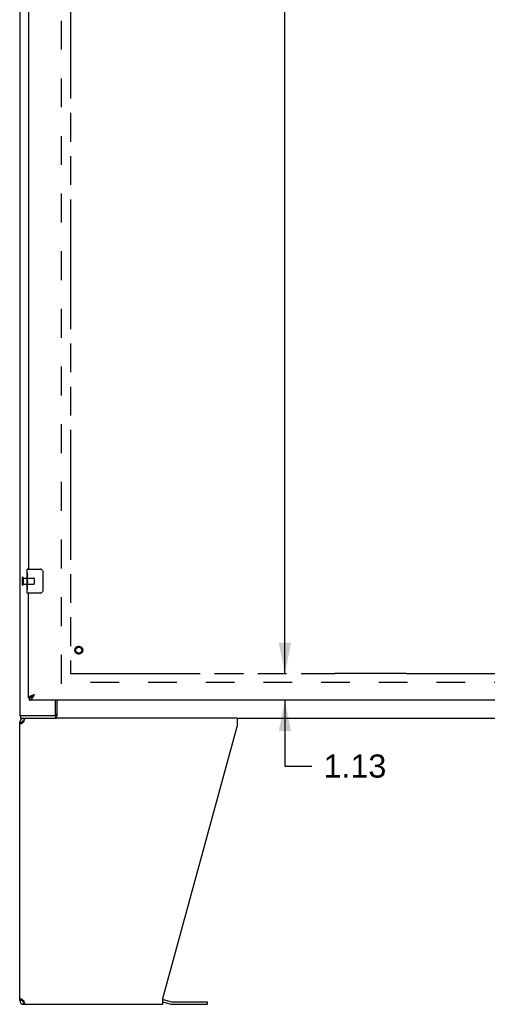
# Model space of a CAD drawing. Header units: inches. Extents: x 0 to 220, y 0 to 142.
# Tile 3 of 19: x 40 to 60, y 28 to 70. Entities that reach past the tile are written whole.
import ezdxf

# ---------------------------------------------------------------- set-up
doc = ezdxf.new("R2010")
doc.units = ezdxf.units.IN
doc.header["$LTSCALE"] = 12.090517
doc.header["$MEASUREMENT"] = 0
doc.linetypes.add('HIDDEN', pattern=[0.2, 0.1, -0.1])
doc.linetypes.add('PHANTOM', pattern=[0.8, 0.45, -0.05, 0.1, -0.05, 0.1, -0.05])
doc.layers.get('0').update_dxf_attribs({"linetype": 'CONTINUOUS'})
for name, color, linetype in [('02___PRT_ALL_AXES', 7, 'CONTINUOUS'), ('AVAILABLE_DOOR_SPACE', 7, 'CONTINUOUS'), ('DEFAULT_2', 8, 'HIDDEN'), ('DIMENSIONS', 7, 'CONTINUOUS')]:
    doc.layers.add(name, color=color, linetype=linetype)
doc.styles.get("Standard").update_dxf_attribs({"font": 'arial.ttf'})
doc.dimstyles.new('DIMSTYLE_1', dxfattribs={"dimtxt": 0.969828, "dimasz": 1.293103, "dimexe": 0.09, "dimexo": 0.07, "dimgap": 0.0375, "dimtad": 0, "dimtih": 1, "dimtoh": 1, "dimzin": 4, "dimdsep": 46, "dimtxsty": 'Standard', "dimblk": '_FILLED', "dimblk1": '_FILLED', "dimblk2": '_FILLED', "dimcen": 0.09, "dimazin": 1, "dimtfac": 1, "dimtdec": 3, "dimtofl": 0, "dimtmove": 0, "dimatfit": 3, "dimldrblk": '_FILLED', "dimfxl": 1, "dimtolj": 1, "dimtzin": 4, "dimarcsym": 0})

# ---------------------------------------------------------------- blocks, each defined once
blk = doc.blocks.new('_FILLED')
at = {"color": 0, "linetype": 'ByBlock'}
blk.add_solid([(0, 0), (-1, 0.2), (-1, -0.2)], dxfattribs=at)
blk = doc.blocks.new('*D11')
at = {"layer": 'DIMENSIONS', "color": 2, "linetype": 'Continuous'}
for p, q in [((52.117, 110.502), (50.093, 110.502)), ((51.257, 110.502), (51.257, 77.347)), ((51.257, 42.252), (51.257, 73.952))]:
    blk.add_line(p, q, dxfattribs=at)
at = {"layer": 'DIMENSIONS', "color": 2, "linetype": 'Continuous', "xscale": 1.2931034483, "yscale": 1.2931034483, "zscale": 1.2931034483}
for p, rotation in [((51.257, 110.502), 90), ((51.257, 42.252), 270)]:
    blk.add_blockref('_FILLED', p, dxfattribs=dict(at, rotation=rotation))
at = {"layer": 'DIMENSIONS', "color": 2, "linetype": 'Continuous', "insert": (51.257, 76.862), "char_height": 0.9698, "width": 3.38899, "attachment_point": 2, "line_spacing_factor": 0.9}
blk.add_mtext('68.25\\Ptyp.', dxfattribs=at)
blk = doc.blocks.new('*D12')
at = {"layer": 'DIMENSIONS', "color": 2, "linetype": 'Continuous'}
for p, q in [((51.257, 42.252), (51.257, 44.838)), ((51.257, 41.127), (51.257, 38.371)), ((51.257, 38.371), (52.388, 38.371))]:
    blk.add_line(p, q, dxfattribs=at)
at = {"layer": 'DIMENSIONS', "color": 2, "linetype": 'Continuous', "xscale": 1.2931034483, "yscale": 1.2931034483, "zscale": 1.2931034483}
for p, rotation in [((51.257, 42.252), 270), ((51.257, 41.127), 90)]:
    blk.add_blockref('_FILLED', p, dxfattribs=dict(at, rotation=rotation))
at = {"layer": 'DIMENSIONS', "color": 2, "linetype": 'Continuous', "insert": (52.873, 38.856), "char_height": 0.9698, "width": 2.63548, "attachment_point": 1, "line_spacing_factor": 0.9}
blk.add_mtext('1.13', dxfattribs=at)

msp = doc.modelspace()

# ---------------------------------------------------------------- linework, layer by layer
at = {"color": 3, "linetype": 'Continuous'}
for p, q in [((40.135, 112.273), (40.135, 40.481)), ((40.51, 75.877), (40.51, 46.627)), ((40.51, 41.231), (40.51, 45.627)), ((40.66, 41.337), (40.671, 41.341)), ((40.671, 41.341), (40.683, 41.346)), ((40.683, 41.346), (40.695, 41.35)), ((40.695, 41.35), (40.707, 41.355)), ((40.707, 41.355), (40.72, 41.36)), ((40.72, 41.36), (40.738, 41.366)), ((40.726, 41.316), (40.733, 41.328)), ((40.733, 41.328), (40.74, 41.341)), ((40.738, 41.366), (40.757, 41.373)), ((40.74, 41.341), (40.757, 41.373)), ((69.156, 41.127), (40.552, 41.127)), ((41.635, 40.543), (41.635, 41.127)), ((41.642, 40.481), (40.135, 40.481)), ((40.135, 28.543), (40.135, 40.21)), ((40.302, 40.21), (40.309, 40.236)), ((40.309, 40.236), (40.317, 40.262)), ((49.259, 40.377), (41.658, 40.377)), ((49.259, 40.377), (49.259, 40.036)), ((46.135, 28.626), (49.259, 40.036)), ((40.309, 28.517), (40.302, 28.543)), ((46.135, 28.377), (46.135, 28.626)), ((46.153, 28.579), (46.501, 28.486)), ((40.302, 28.377), (46.135, 28.377)), ((46.518, 28.484), (48.004, 28.484))]:
    msp.add_line(p, q, dxfattribs=at)
at = {"color": 7, "linetype": 'Continuous'}
for p, q in [((40.45, 46.466), (40.45, 46.612)), ((40.465, 46.627), (41.005, 46.627)), ((41.105, 46.527), (41.105, 45.727)), ((40.45, 46.208), (40.45, 46.242)), ((40.45, 46.011), (40.45, 46.043)), ((40.45, 45.642), (40.45, 45.781)), ((41.005, 45.627), (40.465, 45.627)), ((40.71, 41.343), (40.719, 41.349)), ((40.719, 41.349), (40.727, 41.354)), ((40.719, 41.333), (40.726, 41.34)), ((40.726, 41.34), (40.733, 41.347)), ((40.727, 41.354), (40.735, 41.36)), ((40.733, 41.347), (40.74, 41.355)), ((40.735, 41.36), (40.748, 41.368)), ((40.74, 41.355), (40.757, 41.373)), ((40.748, 41.368), (40.757, 41.373)), ((40.51, 41.231), (40.552, 41.231)), ((40.552, 41.127), (40.552, 41.231)), ((41.688, 41.127), (41.688, 40.474)), ((40.187, 40.377), (40.187, 40.481)), ((41.642, 40.481), (41.642, 40.377)), ((40.135, 40.21), (40.239, 40.21)), ((40.187, 40.377), (41.658, 40.377)), ((40.302, 40.377), (40.302, 40.273)), ((40.321, 40.273), (40.302, 40.273)), ((49.259, 40.377), (91.012, 40.377)), ((40.239, 28.543), (40.135, 28.543)), ((40.241, 28.571), (40.243, 28.581)), ((40.262, 28.496), (40.262, 28.569)), ((40.302, 28.481), (40.321, 28.481)), ((40.302, 28.377), (40.302, 28.481)), ((46.135, 28.476), (46.475, 28.385)), ((46.518, 28.38), (48.004, 28.38)), ((48.004, 28.38), (48.004, 28.484))]:
    msp.add_line(p, q, dxfattribs=at)
for points in [[(41.099, 46.563), (41.101, 46.557), (41.102, 46.551), (41.104, 46.545), (41.104, 46.539), (41.105, 46.533), (41.105, 46.527)], [(41.105, 45.727), (41.105, 45.721), (41.104, 45.714), (41.104, 45.708), (41.102, 45.702), (41.101, 45.696), (41.099, 45.691)], [(40.614, 41.246), (40.617, 41.248), (40.621, 41.25), (40.624, 41.252), (40.627, 41.254), (40.631, 41.256), (40.634, 41.258), (40.638, 41.26), (40.641, 41.263), (40.644, 41.265), (40.648, 41.267), (40.651, 41.27), (40.655, 41.273), (40.658, 41.275), (40.661, 41.278), (40.665, 41.281), (40.668, 41.284), (40.672, 41.287), (40.675, 41.29), (40.678, 41.293), (40.682, 41.296), (40.685, 41.299), (40.689, 41.302), (40.692, 41.305), (40.696, 41.309), (40.699, 41.312), (40.702, 41.315), (40.706, 41.319), (40.709, 41.322), (40.713, 41.326), (40.719, 41.333)], [(40.617, 41.248), (40.618, 41.25), (40.618, 41.253), (40.62, 41.255), (40.621, 41.258), (40.622, 41.261), (40.624, 41.264), (40.625, 41.266), (40.627, 41.269), (40.629, 41.272), (40.631, 41.275), (40.633, 41.277), (40.635, 41.28), (40.637, 41.283), (40.64, 41.286), (40.642, 41.288), (40.645, 41.291), (40.647, 41.294), (40.65, 41.297), (40.653, 41.299), (40.656, 41.302), (40.659, 41.305), (40.662, 41.308), (40.666, 41.31), (40.669, 41.313), (40.672, 41.316), (40.676, 41.318), (40.679, 41.321), (40.683, 41.324), (40.687, 41.327), (40.691, 41.329), (40.694, 41.332), (40.698, 41.335), (40.702, 41.338), (40.706, 41.34), (40.71, 41.343)], [(40.552, 41.231), (40.556, 41.231), (40.559, 41.231), (40.563, 41.231), (40.566, 41.232), (40.569, 41.232), (40.573, 41.233), (40.576, 41.233), (40.58, 41.234), (40.583, 41.235), (40.586, 41.236), (40.59, 41.237), (40.593, 41.238), (40.597, 41.239), (40.6, 41.24), (40.603, 41.242), (40.607, 41.243), (40.61, 41.245), (40.614, 41.246)], [(41.688, 40.474), (41.687, 40.471), (41.685, 40.469), (41.684, 40.465), (41.682, 40.462), (41.681, 40.457), (41.68, 40.453), (41.679, 40.448), (41.677, 40.443), (41.676, 40.438)], [(40.243, 40.173), (40.241, 40.183), (40.24, 40.197), (40.239, 40.21)], [(41.676, 40.438), (41.674, 40.428), (41.673, 40.422), (41.671, 40.417), (41.67, 40.412), (41.669, 40.407), (41.667, 40.403), (41.666, 40.398), (41.664, 40.395), (41.662, 40.391), (41.661, 40.388), (41.659, 40.385), (41.656, 40.383), (41.654, 40.381), (41.652, 40.379), (41.649, 40.378), (41.647, 40.377), (41.645, 40.377), (41.642, 40.377)], [(40.239, 28.543), (40.24, 28.557), (40.241, 28.571)]]:
    msp.add_lwpolyline(points, dxfattribs=at)
at = {"color": 3, "linetype": 'Continuous'}
for points in [[(40.51, 41.231), (40.51, 41.233), (40.511, 41.235), (40.511, 41.238), (40.512, 41.24), (40.512, 41.242), (40.513, 41.245), (40.514, 41.247), (40.515, 41.249), (40.517, 41.251), (40.518, 41.254), (40.52, 41.256), (40.522, 41.258), (40.524, 41.261), (40.526, 41.263), (40.528, 41.265), (40.53, 41.268), (40.533, 41.27), (40.536, 41.272), (40.538, 41.274), (40.541, 41.277), (40.544, 41.279), (40.548, 41.281), (40.551, 41.284), (40.555, 41.286), (40.558, 41.288), (40.562, 41.291), (40.566, 41.293), (40.57, 41.295), (40.574, 41.297), (40.578, 41.3), (40.583, 41.302), (40.587, 41.304), (40.592, 41.307), (40.596, 41.309), (40.601, 41.311), (40.606, 41.314), (40.611, 41.316)], [(40.611, 41.316), (40.616, 41.318), (40.621, 41.32), (40.626, 41.323), (40.632, 41.325), (40.637, 41.327), (40.643, 41.33), (40.648, 41.332), (40.654, 41.334), (40.66, 41.337)], [(40.675, 41.228), (40.678, 41.234), (40.682, 41.239), (40.685, 41.245), (40.689, 41.25), (40.692, 41.256), (40.696, 41.261), (40.699, 41.267), (40.702, 41.273), (40.706, 41.279), (40.709, 41.285), (40.713, 41.291), (40.716, 41.297), (40.719, 41.303), (40.726, 41.316)], [(40.552, 41.127), (40.556, 41.127), (40.559, 41.127), (40.563, 41.128), (40.566, 41.128), (40.569, 41.129), (40.573, 41.13), (40.576, 41.131), (40.58, 41.132), (40.583, 41.134), (40.586, 41.135), (40.59, 41.137), (40.593, 41.139), (40.597, 41.141), (40.6, 41.143), (40.603, 41.146), (40.607, 41.148), (40.61, 41.151), (40.614, 41.154), (40.617, 41.157), (40.621, 41.16), (40.624, 41.163), (40.627, 41.167), (40.631, 41.17), (40.634, 41.174), (40.638, 41.178), (40.641, 41.182), (40.644, 41.186), (40.648, 41.19), (40.651, 41.194), (40.655, 41.199), (40.658, 41.204), (40.661, 41.208), (40.665, 41.213), (40.668, 41.218), (40.672, 41.223), (40.675, 41.228)], [(41.661, 40.505), (41.658, 40.5), (41.657, 40.497), (41.656, 40.494), (41.655, 40.492), (41.654, 40.49), (41.653, 40.487), (41.651, 40.486), (41.65, 40.484), (41.648, 40.483), (41.647, 40.482), (41.645, 40.481), (41.644, 40.481), (41.642, 40.481)], [(41.688, 40.537), (41.686, 40.536), (41.684, 40.536), (41.682, 40.535), (41.679, 40.534), (41.677, 40.532), (41.675, 40.531), (41.673, 40.529), (41.671, 40.526), (41.67, 40.524), (41.668, 40.522), (41.667, 40.52), (41.666, 40.517), (41.664, 40.514), (41.663, 40.511), (41.662, 40.508), (41.661, 40.505)], [(40.184, 40.128), (40.17, 40.142), (40.158, 40.155), (40.148, 40.169), (40.141, 40.183), (40.137, 40.197), (40.135, 40.21)], [(40.259, 40.183), (40.238, 40.169), (40.219, 40.155), (40.2, 40.142), (40.184, 40.128)], [(40.302, 40.21), (40.28, 40.197), (40.259, 40.183)], [(40.317, 40.262), (40.325, 40.286), (40.332, 40.308), (40.34, 40.328), (40.348, 40.345), (40.355, 40.359), (40.363, 40.369), (40.37, 40.375), (40.378, 40.377)], [(40.135, 28.543), (40.137, 28.557), (40.141, 28.571), (40.148, 28.584), (40.158, 28.598), (40.17, 28.612), (40.184, 28.626)], [(40.184, 28.626), (40.2, 28.612), (40.219, 28.598), (40.238, 28.584)], [(40.238, 28.584), (40.259, 28.571), (40.28, 28.557), (40.302, 28.543)], [(40.325, 28.468), (40.317, 28.492), (40.309, 28.517)], [(40.378, 28.377), (40.37, 28.379), (40.363, 28.385), (40.355, 28.395), (40.348, 28.409), (40.34, 28.426), (40.332, 28.445), (40.325, 28.468)]]:
    msp.add_lwpolyline(points, dxfattribs=at)
at = {"color": 7, "linetype": 'Continuous'}
for centre, radius, start, end in [((40.465, 46.612), 0.015, 90, 180), ((41.005, 46.527), 0.1, 21.1999, 90), ((40.465, 45.642), 0.015, 180, 270), ((41.005, 45.727), 0.1, 270, 338.7946), ((40.302, 40.21), 0.0625, 90, 180), ((40.302, 28.543), 0.0625, 180, 270), ((46.518, 28.546), 0.167, 255, 270)]:
    msp.add_arc(centre, radius, start, end, dxfattribs=at)
at = {"color": 3, "linetype": 'Continuous'}
for centre, radius, start, end in [((41.572, 40.543), 0.0625, 270, 360), ((40.302, 40.21), 0.167, 90, 180), ((40.302, 28.543), 0.167, 180, 270), ((46.109, 28.418), 0.167, 75, 81.039), ((46.518, 28.546), 0.0625, 255, 270)]:
    msp.add_arc(centre, radius, start, end, dxfattribs=at)
at = {"layer": '02___PRT_ALL_AXES', "color": 7, "linetype": 'Continuous'}
for p, q in [((40.45, 46.466), (40.45, 46.612)), ((40.45, 46.208), (40.45, 46.465)), ((40.456, 46.41), (40.45, 46.41)), ((40.457, 46.242), (40.457, 46.378)), ((40.45, 46.242), (40.457, 46.242)), ((40.45, 45.642), (40.45, 46.206)), ((40.452, 46.179), (40.45, 46.179)), ((40.45, 46.047), (40.456, 46.047)), ((40.45, 46.011), (40.457, 46.011)), ((40.45, 45.948), (40.457, 45.948)), ((40.452, 46.181), (40.454, 46.159)), ((40.457, 45.781), (40.457, 46.011)), ((40.45, 45.781), (40.457, 45.781))]:
    msp.add_line(p, q, dxfattribs=at)
at = {"layer": '02___PRT_ALL_AXES', "color": 8, "linetype": 'HIDDEN'}
for p, q in [((40.282, 46.251), (40.282, 46.003)), ((40.282, 46.251), (40.729, 46.251)), ((40.282, 46.003), (40.729, 46.003))]:
    msp.add_line(p, q, dxfattribs=at)
at = {"layer": '02___PRT_ALL_AXES', "color": 7, "linetype": 'Continuous'}
for points in [[(40.45, 46.466), (40.451, 46.462), (40.451, 46.458), (40.451, 46.452), (40.453, 46.439)], [(40.453, 46.439), (40.454, 46.432), (40.455, 46.423), (40.456, 46.415)], [(40.456, 46.415), (40.456, 46.406), (40.457, 46.397), (40.457, 46.388), (40.457, 46.378)], [(40.45, 46.208), (40.451, 46.2), (40.451, 46.191), (40.452, 46.181)], [(40.454, 46.159), (40.455, 46.147), (40.455, 46.135), (40.456, 46.123), (40.457, 46.11), (40.457, 46.098), (40.457, 46.085), (40.457, 46.072), (40.457, 46.059), (40.456, 46.047), (40.455, 46.034), (40.455, 46.022)]]:
    msp.add_lwpolyline(points, dxfattribs=at)
at = {"layer": '02___PRT_ALL_AXES', "color": 8, "linetype": 'HIDDEN'}
msp.add_circle((42.614, 43.231), 0.124, dxfattribs=at)
at = {"layer": '02___PRT_ALL_AXES', "color": 7, "linetype": 'Continuous'}
msp.add_ellipse((40.713, 46.043), major_axis=(0.263, 0), ratio=0.432808, start_param=-3.141593, end_param=-2.961605, dxfattribs=at)
at = {"layer": 'AVAILABLE_DOOR_SPACE', "color": 4, "linetype": 'PHANTOM'}
for p, q in [((42.26, 110.502), (42.26, 42.252)), ((42.26, 42.252), (53.354, 42.252)), ((56.354, 42.253), (53.354, 42.253)), ((53.354, 42.253), (53.354, 42.252)), ((56.354, 42.252), (56.354, 42.253)), ((56.354, 42.252), (65.573, 42.252))]:
    msp.add_line(p, q, dxfattribs=at)
at = {"layer": 'DEFAULT_2', "color": 8, "linetype": 'HIDDEN'}
for p, q in [((41.885, 41.825), (41.885, 110.929)), ((40.239, 46.269), (40.239, 45.985)), ((40.282, 46.269), (40.282, 45.985)), ((40.739, 46.241), (40.739, 46.013)), ((68.489, 41.877), (41.885, 41.877))]:
    msp.add_line(p, q, dxfattribs=at)
for radius in [0.164, 0.124]:
    msp.add_circle((42.614, 43.231), radius, dxfattribs=at)
for centre, radius, start, end in [((40.261, 46.269), 0.0215, 0, 180), ((40.261, 45.985), 0.0215, 180, 360), ((40.729, 46.241), 0.01, 0, 90), ((40.729, 46.013), 0.01, 270, 360)]:
    msp.add_arc(centre, radius, start, end, dxfattribs=at)

# ---------------------------------------------------------------- dimensions: what is measured, and where the dimension line sits
at = {"layer": 'DIMENSIONS', "color": 2, "linetype": 'Continuous'}
dim = msp.add_linear_dim(base=(51.257, 42.252), p1=(50.023, 110.502), p2=(42.26, 42.252), angle=270, text='<>\\Ptyp.', dimstyle='DIMSTYLE_1', dxfattribs=at)
dim.commit()
dim.dimension.update_dxf_attribs({"geometry": '*D11', "text_midpoint": (51.257, 75.649), "dimtype": 160})
dim = msp.add_linear_dim(base=(51.257019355, 41.126806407), p1=(42.260359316, 42.251806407), p2=(69.135859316, 41.126806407), angle=270, dimstyle='DIMSTYLE_1', dxfattribs=at)
dim.commit()
dim.dimension.update_dxf_attribs({"geometry": '*D12', "text_midpoint": (54.233141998, 38.365815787), "dimtype": 160})

doc.saveas('drawing.dxf')
